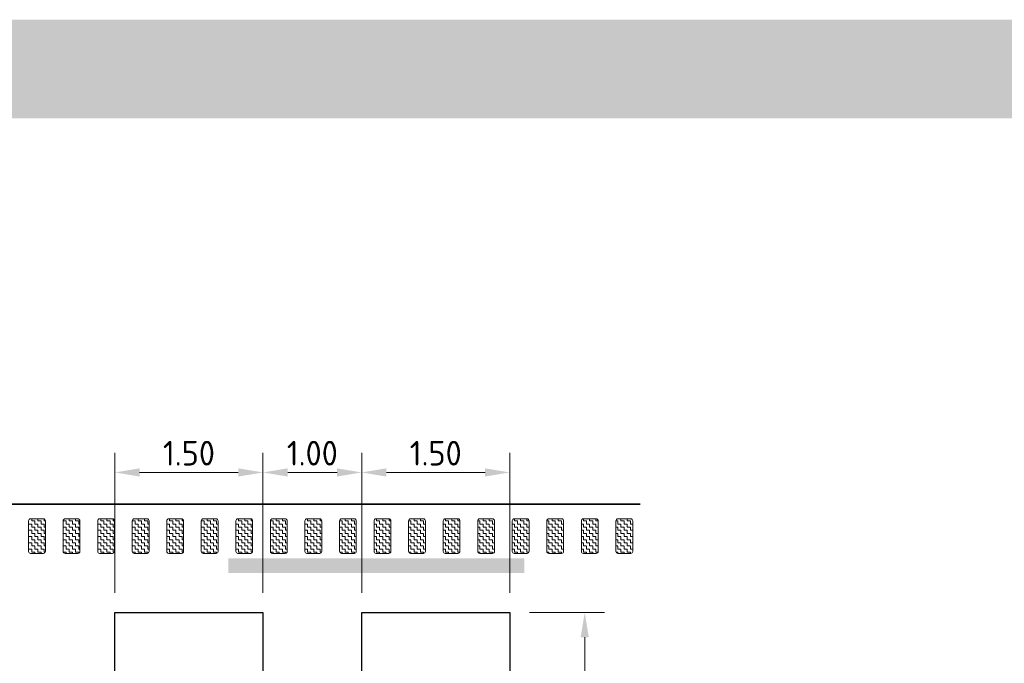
# Model space of a CAD drawing. Header units: metres. Extents: x -699 to 2316, y -1199 to 781.
# Tile 175 of 256: x -42.89 to -32.91, y -51.87 to -45.35. Entities that reach past the tile are written whole.
import ezdxf
from ezdxf.lldxf.tags import DXFTag

# ---------------------------------------------------------------- set-up
doc = ezdxf.new("R2010")
doc.units = ezdxf.units.M
doc.header["$PDMODE"] = 1
doc.linetypes.add('VW-3-3_STREEP', pattern=[6, 3, -3])
for name, color, linetype, lineweight in [('N-WA-VW-MARKERING_DYNAMISCH-G', 7, 'Continuous', 35), ('N-WE-KL-MANTELBUIS-G', 7, 'Continuous', 35), ('N-WE-KL-TELPUNT_KABEL-G', 100, 'KL-TELPUNT', 35), ('N-WE-VH-KANTVERHARDING-G', 210, 'Continuous', 35), ('N-WE-VH-VERHARDING_BETONSTRAATSTEEN-A', 252, 'Continuous', 18), ('N-WE-VW-MARKERING_LANGS_STREEP_33-G', 7, 'VW-3-3_STREEP', 13), ('X-XX-AL-M', 7, 'Continuous', 18)]:
    doc.layers.add(name, color=color, linetype=linetype, lineweight=lineweight)
doc.styles.add('NLCS-ISO-M100-T25', font='NLCS-ISO.ttf', dxfattribs={"height": 0.25})
doc.styles.get("Standard").update_dxf_attribs({"font": 'romans'})
tags = doc.linetypes.add('KL-TELPUNT', pattern='A,14,-1,["TP",Standard,S=1.8,R=0,X=1,Y=-0.9],-5,30', length=50).pattern_tags.tags
tags[6] = DXFTag(74, 10)
doc.dimstyles.new('NLCS-M100-T25-PIJL_A_L2_H1', dxfattribs={"dimscale": 0.1, "dimtxt": 2.5, "dimasz": 2.5, "dimexe": 2, "dimexo": 2, "dimgap": 0.7, "dimtad": 1, "dimzin": 0, "dimdsep": 46, "dimtxsty": 'NLCS-ISO-M100-T25', "dimcen": 0, "dimdle": 2, "dimclrd": 256, "dimclre": 256, "dimclrt": 256, "dimadec": 1, "dimazin": 0, "dimtfac": 1, "dimtdec": 3, "dimtofl": 0, "dimtmove": 0, "dimatfit": 3, "dimfxl": 2, "dimtfillclr": 256, "dimtolj": 1, "dimtzin": 0, "dimlwd": -1, "dimlwe": -1, "dimarcsym": 0})
pattern_1 = [(90, (2.636113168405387, 76.95164708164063), (-0.03174999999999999, 0.03174999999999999), [0.03174999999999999, -0.03174999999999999]), (180, (2.636113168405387, 76.98339708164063), (-0.03174999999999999, -0.03174999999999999), [0.03174999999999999, -0.03174999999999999])]

# ---------------------------------------------------------------- blocks, each defined once
blk = doc.blocks.new('*D1958')
at = {"layer": 'Defpoints', "color": 0, "transparency": 16777216}
for p in [(-37.92358421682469, -49.93812370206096), (-39.42358421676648, -51.35812370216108), (-37.92358421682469, -51.35812370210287)]:
    blk.add_point(p, dxfattribs=at)
at = {"layer": 'X-XX-AL-M', "transparency": 16777216}
for p, q in [((-39.42358421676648, -51.15812370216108), (-39.42358421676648, -49.73812370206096)), ((-37.92358421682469, -51.15812370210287), (-37.92358421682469, -49.73812370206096)), ((-39.17358421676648, -49.93812370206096), (-38.17358421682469, -49.93812370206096))]:
    blk.add_line(p, q, dxfattribs=at)
for points in [[(-39.17358421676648, -49.8964570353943), (-39.17358421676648, -49.97979036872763), (-39.42358421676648, -49.93812370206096)], [(-38.17358421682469, -49.8964570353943), (-38.17358421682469, -49.97979036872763), (-37.92358421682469, -49.93812370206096)]]:
    blk.add_solid(points, dxfattribs=at)
at = {"layer": 'X-XX-AL-M', "transparency": 16777216, "insert": (-38.67358421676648, -49.74312370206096), "char_height": 0.25, "attachment_point": 5, "style": 'NLCS-ISO-M100-T25'}
blk.add_mtext('\\A1;1.50', dxfattribs=at)
blk = doc.blocks.new('*D1959')
at = {"layer": 'Defpoints', "color": 0, "transparency": 16777216}
for p in [(-37.9235842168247, -51.3581237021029), (-37.92358421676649, -53.15812370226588), (-37.16426991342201, -53.15812370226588)]:
    blk.add_point(p, dxfattribs=at)
at = {"layer": 'X-XX-AL-M', "transparency": 16777216}
for p, q in [((-37.7235842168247, -51.3581237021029), (-36.96426991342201, -51.3581237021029)), ((-37.16426991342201, -51.6081237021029), (-37.16426991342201, -52.90812370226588)), ((-37.72358421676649, -53.15812370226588), (-36.96426991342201, -53.15812370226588))]:
    blk.add_line(p, q, dxfattribs=at)
for points in [[(-37.20593658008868, -51.6081237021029), (-37.12260324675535, -51.6081237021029), (-37.16426991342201, -51.3581237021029)], [(-37.20593658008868, -52.90812370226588), (-37.12260324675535, -52.90812370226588), (-37.16426991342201, -53.15812370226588)]]:
    blk.add_solid(points, dxfattribs=at)
at = {"layer": 'X-XX-AL-M', "transparency": 16777216, "insert": (-37.35926991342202, -52.25812370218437), "char_height": 0.25, "attachment_point": 5, "rotation": 90, "style": 'NLCS-ISO-M100-T25'}
blk.add_mtext('\\A1;1.80', dxfattribs=at)
blk = doc.blocks.new('*D1960')
at = {"layer": 'Defpoints', "color": 0, "transparency": 16777216}
for p in [(-41.92358421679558, -49.93812370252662), (-41.92358421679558, -51.35812370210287), (-40.42358421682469, -51.35812370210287)]:
    blk.add_point(p, dxfattribs=at)
at = {"layer": 'X-XX-AL-M', "transparency": 16777216}
for p, q in [((-41.92358421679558, -51.15812370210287), (-41.92358421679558, -49.73812370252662)), ((-40.42358421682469, -51.15812370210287), (-40.42358421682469, -49.73812370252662)), ((-40.67358421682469, -49.93812370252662), (-41.67358421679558, -49.93812370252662))]:
    blk.add_line(p, q, dxfattribs=at)
for points in [[(-41.67358421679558, -49.89645703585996), (-41.67358421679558, -49.97979036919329), (-41.92358421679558, -49.93812370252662)], [(-40.67358421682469, -49.89645703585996), (-40.67358421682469, -49.97979036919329), (-40.42358421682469, -49.93812370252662)]]:
    blk.add_solid(points, dxfattribs=at)
at = {"layer": 'X-XX-AL-M', "transparency": 16777216, "insert": (-41.17358421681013, -49.74312370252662), "char_height": 0.25, "attachment_point": 5, "style": 'NLCS-ISO-M100-T25'}
blk.add_mtext('\\A1;1.50', dxfattribs=at)
blk = doc.blocks.new('*D1961')
at = {"layer": 'Defpoints', "color": 0, "transparency": 16777216}
for p in [(-39.42358421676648, -49.938123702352), (-40.42358421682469, -51.35812370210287), (-39.42358421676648, -51.35812370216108)]:
    blk.add_point(p, dxfattribs=at)
at = {"layer": 'X-XX-AL-M', "transparency": 16777216}
for p, q in [((-40.42358421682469, -51.15812370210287), (-40.42358421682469, -49.738123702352)), ((-39.42358421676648, -51.15812370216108), (-39.42358421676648, -49.738123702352)), ((-40.17358421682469, -49.938123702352), (-39.67358421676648, -49.938123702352))]:
    blk.add_line(p, q, dxfattribs=at)
for points in [[(-40.17358421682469, -49.89645703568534), (-40.17358421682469, -49.97979036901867), (-40.42358421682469, -49.938123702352)], [(-39.67358421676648, -49.89645703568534), (-39.67358421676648, -49.97979036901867), (-39.42358421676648, -49.938123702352)]]:
    blk.add_solid(points, dxfattribs=at)
at = {"layer": 'X-XX-AL-M', "transparency": 16777216, "insert": (-39.92358421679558, -49.743123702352), "char_height": 0.25, "attachment_point": 5, "style": 'NLCS-ISO-M100-T25'}
blk.add_mtext('\\A1;1.00', dxfattribs=at)
blk = doc.blocks.new('tellus')
at = {"layer": 'N-WA-VW-MARKERING_DYNAMISCH-G', "lineweight": 9}
h = blk.add_hatch(dxfattribs=at)
h.set_pattern_fill('ZIGZAG', color=8, scale=0.009999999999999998, angle=90, style=0)
h.set_pattern_definition(pattern_1)
edge = h.paths.add_edge_path()
edge.add_line((9.2389464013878, 21.53597948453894), (9.368946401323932, 21.53597948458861))
edge.add_arc((9.368946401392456, 21.55597948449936), 0.02000000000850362, 269.9999999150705, 359.9999999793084)
edge.add_line((9.388946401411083, 21.55597948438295), (9.388946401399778, 21.86597948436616))
edge.add_arc((9.368946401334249, 21.86597948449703), 0.01999999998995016, -2.069157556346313e-08, 89.99999991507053)
edge.add_line((9.368946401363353, 21.88597948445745), (9.238946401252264, 21.88597948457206))
edge.add_arc((9.238946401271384, 21.86597948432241), 0.01999999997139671, 90.00000004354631, 180.0000000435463)
edge.add_line((9.218946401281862, 21.86597948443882), (9.218946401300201, 21.55597948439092))
edge.add_arc((9.238946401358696, 21.55597948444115), 0.01999999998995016, 179.9999999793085, 270.0000000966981)
h = blk.add_hatch(dxfattribs=at)
h.set_pattern_fill('ZIGZAG', color=8, scale=0.009999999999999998, angle=90, style=0)
h.set_pattern_definition(pattern_1)
edge = h.paths.add_edge_path()
edge.add_line((9.588946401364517, 21.53597948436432), (9.718946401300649, 21.53597948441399))
edge.add_arc((9.718946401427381, 21.55597948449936), 0.02000000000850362, 269.9999999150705, 359.9999999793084)
edge.add_line((9.7389464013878, 21.55597948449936), (9.738946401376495, 21.86597948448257))
edge.add_arc((9.718946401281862, 21.86597948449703), 0.01999999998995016, -2.069157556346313e-08, 89.99999991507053)
edge.add_line((9.718946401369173, 21.88597948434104), (9.588946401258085, 21.88597948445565))
edge.add_arc((9.588946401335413, 21.86597948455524), 0.01999999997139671, 90.00000004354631, 180.0000000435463)
edge.add_line((9.568946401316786, 21.86597948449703), (9.568946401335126, 21.55597948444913))
edge.add_arc((9.588946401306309, 21.55597948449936), 0.01999999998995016, 179.9999999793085, 270.0000000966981)
h = blk.add_hatch(dxfattribs=at)
h.set_pattern_fill('ZIGZAG', color=8, scale=0.009999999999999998, angle=90, style=0)
h.set_pattern_definition(pattern_1)
edge = h.paths.add_edge_path()
edge.add_line((9.938946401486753, 21.53597948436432), (10.06894640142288, 21.53597948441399))
edge.add_arc((10.06894640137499, 21.55597948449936), 0.02000000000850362, 269.9999999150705, 359.9999999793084)
edge.add_line((10.08894640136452, 21.55597948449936), (10.08894640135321, 21.86597948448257))
edge.add_arc((10.06894640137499, 21.86597948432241), 0.01999999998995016, -2.069157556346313e-08, 89.99999991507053)
edge.add_line((10.06894640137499, 21.88597948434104), (9.938946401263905, 21.88597948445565))
edge.add_arc((9.938946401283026, 21.86597948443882), 0.01999999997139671, 90.00000004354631, 180.0000000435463)
edge.add_line((9.918946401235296, 21.86597948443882), (9.918946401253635, 21.55597948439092))
edge.add_arc((9.938946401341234, 21.55597948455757), 0.01999999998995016, 179.9999999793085, 270.0000000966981)
h = blk.add_hatch(dxfattribs=at)
h.set_pattern_fill('ZIGZAG', color=8, scale=0.009999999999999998, angle=90, style=0)
h.set_pattern_definition(pattern_1)
edge = h.paths.add_edge_path()
edge.add_line((10.28894640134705, 21.53597948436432), (10.41894640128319, 21.53597948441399))
edge.add_arc((10.41894640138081, 21.55597948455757), 0.02000000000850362, 269.9999999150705, 359.9999999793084)
edge.add_line((10.43894640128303, 21.55597948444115), (10.43894640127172, 21.86597948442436))
edge.add_arc((10.41894640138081, 21.86597948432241), 0.01999999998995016, -2.069157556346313e-08, 89.99999991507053)
edge.add_line((10.41894640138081, 21.88597948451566), (10.28894640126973, 21.88597948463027))
edge.add_arc((10.28894640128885, 21.86597948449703), 0.01999999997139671, 90.00000004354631, 180.0000000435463)
edge.add_line((10.26894640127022, 21.86597948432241), (10.26894640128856, 21.5559794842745))
edge.add_arc((10.28894640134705, 21.55597948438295), 0.01999999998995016, 179.9999999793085, 270.0000000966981)
h = blk.add_hatch(dxfattribs=at)
h.set_pattern_fill('ZIGZAG', color=8, scale=0.009999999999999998, angle=90, style=0)
h.set_pattern_definition(pattern_1)
edge = h.paths.add_edge_path()
edge.add_line((10.63894640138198, 21.53597948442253), (10.76894640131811, 21.53597948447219))
edge.add_arc((10.76894640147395, 21.55597948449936), 0.02000000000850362, 269.9999999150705, 359.9999999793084)
edge.add_line((10.78894640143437, 21.55597948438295), (10.78894640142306, 21.86597948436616))
edge.add_arc((10.76894640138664, 21.86597948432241), 0.01999999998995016, -2.069157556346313e-08, 89.99999991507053)
edge.add_line((10.76894640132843, 21.88597948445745), (10.63894640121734, 21.88597948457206))
edge.add_arc((10.63894640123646, 21.86597948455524), 0.01999999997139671, 90.00000004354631, 180.0000000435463)
edge.add_line((10.61894640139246, 21.86597948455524), (10.6189464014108, 21.55597948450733))
edge.add_arc((10.63894640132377, 21.55597948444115), 0.01999999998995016, 179.9999999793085, 270.0000000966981)
h = blk.add_hatch(dxfattribs=at)
h.set_pattern_fill('ZIGZAG', color=8, scale=0.009999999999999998, angle=90, style=0)
h.set_pattern_definition(pattern_1)
edge = h.paths.add_edge_path()
edge.add_line((10.9889464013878, 21.53597948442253), (11.11894640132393, 21.53597948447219))
edge.add_arc((11.11894640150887, 21.55597948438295), 0.02000000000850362, 269.9999999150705, 359.9999999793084)
edge.add_line((11.13894640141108, 21.55597948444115), (11.13894640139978, 21.86597948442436))
edge.add_arc((11.11894640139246, 21.86597948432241), 0.01999999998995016, -2.069157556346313e-08, 89.99999991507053)
edge.add_line((11.11894640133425, 21.88597948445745), (10.98894640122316, 21.88597948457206))
edge.add_arc((10.98894640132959, 21.86597948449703), 0.01999999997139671, 90.00000004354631, 180.0000000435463)
edge.add_line((10.96894640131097, 21.86597948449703), (10.9689464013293, 21.55597948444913))
edge.add_arc((10.98894640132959, 21.55597948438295), 0.01999999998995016, 179.9999999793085, 270.0000000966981)
h = blk.add_hatch(dxfattribs=at)
h.set_pattern_fill('ZIGZAG', color=8, scale=0.009999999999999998, angle=90, style=0)
h.set_pattern_definition(pattern_1)
edge = h.paths.add_edge_path()
edge.add_line((11.33894640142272, 21.53597948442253), (11.46894640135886, 21.53597948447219))
edge.add_arc((11.46894640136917, 21.55597948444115), 0.02000000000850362, 269.9999999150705, 359.9999999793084)
edge.add_line((11.4889464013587, 21.55597948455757), (11.48894640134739, 21.86597948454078))
edge.add_arc((11.46894640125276, 21.86597948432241), 0.01999999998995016, -2.069157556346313e-08, 89.99999991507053)
edge.add_line((11.46894640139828, 21.88597948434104), (11.33894640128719, 21.88597948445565))
edge.add_arc((11.33894640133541, 21.86597948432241), 0.01999999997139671, 90.00000004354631, 180.0000000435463)
edge.add_line((11.31894640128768, 21.86597948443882), (11.31894640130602, 21.55597948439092))
edge.add_arc((11.33894640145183, 21.55597948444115), 0.01999999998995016, 179.9999999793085, 270.0000000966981)
h = blk.add_hatch(dxfattribs=at)
h.set_pattern_fill('ZIGZAG', color=8, scale=0.009999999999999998, angle=90, style=0)
h.set_pattern_definition(pattern_1)
edge = h.paths.add_edge_path()
edge.add_line((11.68894640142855, 21.53597948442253), (11.81894640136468, 21.53597948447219))
edge.add_arc((11.81894640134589, 21.55597948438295), 0.02000000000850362, 269.9999999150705, 359.9999999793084)
edge.add_line((11.83894640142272, 21.55597948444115), (11.83894640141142, 21.86597948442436))
edge.add_arc((11.8189464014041, 21.86597948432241), 0.01999999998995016, -2.069157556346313e-08, 89.99999991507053)
edge.add_line((11.81894640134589, 21.88597948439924), (11.6889464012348, 21.88597948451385))
edge.add_arc((11.68894640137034, 21.86597948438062), 0.01999999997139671, 90.00000004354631, 180.0000000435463)
edge.add_line((11.66894640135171, 21.86597948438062), (11.66894640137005, 21.55597948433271))
edge.add_arc((11.68894640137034, 21.55597948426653), 0.01999999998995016, 179.9999999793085, 270.0000000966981)
h = blk.add_hatch(dxfattribs=at)
h.set_pattern_fill('ZIGZAG', color=8, scale=0.009999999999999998, angle=90, style=0)
h.set_pattern_definition(pattern_1)
edge = h.paths.add_edge_path()
edge.add_line((12.03894640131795, 21.53597948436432), (12.16894640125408, 21.53597948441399))
edge.add_arc((12.16894640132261, 21.55597948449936), 0.02000000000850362, 269.9999999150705, 359.9999999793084)
edge.add_line((12.18894640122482, 21.55597948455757), (12.18894640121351, 21.86597948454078))
edge.add_arc((12.16894640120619, 21.86597948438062), 0.01999999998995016, -2.069157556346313e-08, 89.99999991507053)
edge.add_line((12.1689464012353, 21.88597948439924), (12.03894640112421, 21.88597948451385))
edge.add_arc((12.03894640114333, 21.86597948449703), 0.01999999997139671, 90.00000004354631, 180.0000000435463)
edge.add_line((12.0189464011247, 21.86597948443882), (12.01894640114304, 21.55597948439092))
edge.add_arc((12.03894640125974, 21.55597948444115), 0.01999999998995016, 179.9999999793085, 270.0000000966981)
h = blk.add_hatch(dxfattribs=at)
h.set_pattern_fill('ZIGZAG', color=8, scale=0.009999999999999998, angle=90, style=0)
h.set_pattern_definition(pattern_1)
edge = h.paths.add_edge_path()
edge.add_line((12.38894640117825, 21.53597948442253), (12.51894640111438, 21.53597948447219))
edge.add_arc((12.51894640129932, 21.55597948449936), 0.02000000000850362, 269.9999999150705, 359.9999999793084)
edge.add_line((12.53894640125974, 21.55597948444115), (12.53894640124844, 21.86597948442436))
edge.add_arc((12.51894640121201, 21.86597948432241), 0.01999999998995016, -2.069157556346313e-08, 89.99999991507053)
edge.add_line((12.51894640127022, 21.88597948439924), (12.38894640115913, 21.88597948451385))
edge.add_arc((12.38894640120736, 21.86597948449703), 0.01999999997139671, 90.00000004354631, 180.0000000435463)
edge.add_line((12.36894640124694, 21.86597948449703), (12.36894640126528, 21.55597948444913))
edge.add_arc((12.38894640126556, 21.55597948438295), 0.01999999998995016, 179.9999999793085, 270.0000000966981)
h = blk.add_hatch(dxfattribs=at)
h.set_pattern_fill('ZIGZAG', color=8, scale=0.009999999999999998, angle=90, style=0)
h.set_pattern_definition(pattern_1)
edge = h.paths.add_edge_path()
edge.add_line((12.73894640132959, 21.53597948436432), (12.86894640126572, 21.53597948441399))
edge.add_arc((12.86894640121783, 21.55597948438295), 0.02000000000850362, 269.9999999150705, 359.9999999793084)
edge.add_line((12.88894640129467, 21.55597948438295), (12.88894640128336, 21.86597948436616))
edge.add_arc((12.86894640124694, 21.86597948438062), 0.01999999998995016, -2.069157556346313e-08, 89.99999991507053)
edge.add_line((12.86894640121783, 21.88597948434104), (12.73894640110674, 21.88597948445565))
edge.add_arc((12.73894640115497, 21.86597948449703), 0.01999999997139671, 90.00000004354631, 180.0000000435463)
edge.add_line((12.71894640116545, 21.86597948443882), (12.71894640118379, 21.55597948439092))
edge.add_arc((12.73894640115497, 21.55597948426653), 0.01999999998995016, 179.9999999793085, 270.0000000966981)
h = blk.add_hatch(dxfattribs=at)
h.set_pattern_fill('ZIGZAG', color=8, scale=0.009999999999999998, angle=90, style=0)
h.set_pattern_definition(pattern_1)
edge = h.paths.add_edge_path()
edge.add_line((13.08894640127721, 21.53597948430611), (13.21894640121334, 21.53597948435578))
edge.add_arc((13.21894640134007, 21.55597948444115), 0.02000000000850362, 269.9999999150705, 359.9999999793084)
edge.add_line((13.23894640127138, 21.55597948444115), (13.23894640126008, 21.86597948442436))
edge.add_arc((13.21894640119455, 21.86597948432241), 0.01999999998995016, -2.069157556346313e-08, 89.99999991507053)
edge.add_line((13.21894640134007, 21.88597948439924), (13.08894640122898, 21.88597948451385))
edge.add_arc((13.08894640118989, 21.86597948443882), 0.01999999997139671, 90.00000004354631, 180.0000000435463)
edge.add_line((13.06894640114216, 21.86597948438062), (13.0689464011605, 21.55597948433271))
edge.add_arc((13.08894640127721, 21.55597948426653), 0.01999999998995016, 179.9999999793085, 270.0000000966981)
h = blk.add_hatch(dxfattribs=at)
h.set_pattern_fill('ZIGZAG', color=8, scale=0.009999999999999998, angle=90, style=0)
h.set_pattern_definition(pattern_1)
edge = h.paths.add_edge_path()
edge.add_line((13.43894640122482, 21.53597948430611), (13.56894640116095, 21.53597948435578))
edge.add_arc((13.56894640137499, 21.55597948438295), 0.02000000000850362, 269.9999999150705, 359.9999999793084)
edge.add_line((13.5889464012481, 21.55597948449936), (13.5889464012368, 21.86597948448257))
edge.add_arc((13.56894640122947, 21.86597948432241), 0.01999999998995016, -2.069157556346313e-08, 89.99999991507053)
edge.add_line((13.56894640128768, 21.88597948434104), (13.43894640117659, 21.88597948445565))
edge.add_arc((13.43894640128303, 21.86597948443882), 0.01999999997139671, 90.00000004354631, 180.0000000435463)
edge.add_line((13.4189464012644, 21.86597948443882), (13.41894640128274, 21.55597948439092))
edge.add_arc((13.43894640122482, 21.55597948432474), 0.01999999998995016, 179.9999999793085, 270.0000000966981)
h = blk.add_hatch(dxfattribs=at)
h.set_pattern_fill('ZIGZAG', color=8, scale=0.009999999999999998, angle=90, style=0)
h.set_pattern_definition(pattern_1)
edge = h.paths.add_edge_path()
edge.add_line((13.78894640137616, 21.53597948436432), (13.91894640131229, 21.53597948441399))
edge.add_arc((13.91894640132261, 21.55597948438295), 0.02000000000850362, 269.9999999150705, 359.9999999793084)
edge.add_line((13.93894640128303, 21.55597948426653), (13.93894640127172, 21.86597948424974))
edge.add_arc((13.9189464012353, 21.86597948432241), 0.01999999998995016, -2.069157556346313e-08, 89.99999991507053)
edge.add_line((13.9189464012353, 21.88597948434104), (13.78894640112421, 21.88597948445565))
edge.add_arc((13.78894640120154, 21.86597948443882), 0.01999999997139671, 90.00000004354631, 180.0000000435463)
edge.add_line((13.76894640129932, 21.86597948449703), (13.76894640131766, 21.55597948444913))
edge.add_arc((13.78894640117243, 21.55597948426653), 0.01999999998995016, 179.9999999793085, 270.0000000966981)
h = blk.add_hatch(dxfattribs=at)
h.set_pattern_fill('ZIGZAG', color=8, scale=0.009999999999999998, angle=90, style=0)
h.set_pattern_definition(pattern_1)
edge = h.paths.add_edge_path()
edge.add_line((14.13894640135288, 21.53597948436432), (14.26894640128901, 21.53597948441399))
edge.add_arc((14.26894640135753, 21.55597948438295), 0.02000000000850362, 269.9999999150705, 359.9999999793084)
edge.add_line((14.28894640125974, 21.55597948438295), (14.28894640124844, 21.86597948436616))
edge.add_arc((14.26894640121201, 21.86597948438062), 0.01999999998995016, -2.069157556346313e-08, 89.99999991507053)
edge.add_line((14.26894640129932, 21.88597948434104), (14.13894640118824, 21.88597948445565))
edge.add_arc((14.13894640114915, 21.86597948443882), 0.01999999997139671, 90.00000004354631, 180.0000000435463)
edge.add_line((14.11894640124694, 21.86597948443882), (14.11894640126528, 21.55597948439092))
edge.add_arc((14.13894640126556, 21.55597948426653), 0.01999999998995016, 179.9999999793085, 270.0000000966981)
h = blk.add_hatch(dxfattribs=at)
h.set_pattern_fill('ZIGZAG', color=8, scale=0.009999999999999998, angle=90, style=0)
h.set_pattern_definition(pattern_1)
edge = h.paths.add_edge_path()
edge.add_line((14.4889464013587, 21.5359794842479), (14.61894640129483, 21.53597948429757))
edge.add_arc((14.61894640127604, 21.55597948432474), 0.02000000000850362, 269.9999999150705, 359.9999999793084)
edge.add_line((14.63894640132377, 21.55597948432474), (14.63894640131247, 21.86597948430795))
edge.add_arc((14.61894640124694, 21.86597948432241), 0.01999999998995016, -2.069157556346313e-08, 89.99999991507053)
edge.add_line((14.61894640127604, 21.88597948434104), (14.48894640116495, 21.88597948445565))
edge.add_arc((14.48894640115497, 21.86597948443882), 0.01999999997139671, 90.00000004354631, 180.0000000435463)
edge.add_line((14.46894640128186, 21.86597948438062), (14.4689464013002, 21.55597948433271))
edge.add_arc((14.48894640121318, 21.55597948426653), 0.01999999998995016, 179.9999999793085, 270.0000000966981)
h = blk.add_hatch(dxfattribs=at)
h.set_pattern_fill('ZIGZAG', color=8, scale=0.009999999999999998, angle=90, style=0)
h.set_pattern_definition(pattern_1)
edge = h.paths.add_edge_path()
edge.add_line((14.8389464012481, 21.53597948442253), (14.96894640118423, 21.53597948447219))
edge.add_arc((14.96894640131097, 21.55597948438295), 0.02000000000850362, 269.9999999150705, 359.9999999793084)
edge.add_line((14.98894640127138, 21.55597948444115), (14.98894640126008, 21.86597948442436))
edge.add_arc((14.96894640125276, 21.86597948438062), 0.01999999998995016, -2.069157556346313e-08, 89.99999991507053)
edge.add_line((14.96894640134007, 21.88597948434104), (14.83894640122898, 21.88597948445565))
edge.add_arc((14.83894640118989, 21.86597948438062), 0.01999999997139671, 90.00000004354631, 180.0000000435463)
edge.add_line((14.81894640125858, 21.86597948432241), (14.81894640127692, 21.5559794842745))
edge.add_arc((14.83894640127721, 21.55597948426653), 0.01999999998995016, 179.9999999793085, 270.0000000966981)
h = blk.add_hatch(dxfattribs=at)
h.set_pattern_fill('ZIGZAG', color=8, scale=0.009999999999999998, angle=90, style=0)
h.set_pattern_definition(pattern_1)
edge = h.paths.add_edge_path()
edge.add_line((15.18894640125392, 21.53597948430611), (15.31894640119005, 21.53597948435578))
edge.add_arc((15.31894640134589, 21.55597948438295), 0.02000000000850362, 269.9999999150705, 359.9999999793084)
edge.add_line((15.33894640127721, 21.55597948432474), (15.3389464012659, 21.86597948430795))
edge.add_arc((15.31894640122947, 21.86597948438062), 0.01999999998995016, -2.069157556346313e-08, 89.99999991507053)
edge.add_line((15.31894640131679, 21.88597948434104), (15.1889464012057, 21.88597948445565))
edge.add_arc((15.18894640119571, 21.86597948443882), 0.01999999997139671, 90.00000004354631, 180.0000000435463)
edge.add_line((15.1689464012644, 21.86597948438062), (15.16894640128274, 21.55597948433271))
edge.add_arc((15.18894640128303, 21.55597948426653), 0.01999999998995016, 179.9999999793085, 270.0000000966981)
at = {"layer": 'N-WA-VW-MARKERING_DYNAMISCH-G', "color": 8, "lineweight": 9}
for points in [[(9.2389464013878, 21.53597948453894), (9.368946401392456, 21.53597948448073, 0.414213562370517), (9.388946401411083, 21.55597948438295), (9.388946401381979, 21.86597948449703, 0.4142135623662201), (9.368946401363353, 21.88597948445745), (9.238946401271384, 21.88597948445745, 0.4142135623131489), (9.218946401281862, 21.86597948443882), (9.218946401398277, 21.55597948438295, 0.4142135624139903)], [(9.588946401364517, 21.53597948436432), (9.718946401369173, 21.53597948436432, 0.414213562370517), (9.7389464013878, 21.55597948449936), (9.738946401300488, 21.86597948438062, 0.4142135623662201), (9.718946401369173, 21.88597948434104), (9.588946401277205, 21.88597948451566, 0.4142135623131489), (9.568946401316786, 21.86597948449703), (9.568946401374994, 21.55597948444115, 0.4142135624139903)], [(9.938946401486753, 21.53597948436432), (10.06894640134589, 21.53597948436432, 0.414213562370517), (10.08894640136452, 21.55597948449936), (10.08894640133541, 21.86597948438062, 0.4142135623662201), (10.06894640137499, 21.88597948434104), (9.93894640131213, 21.88597948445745, 0.4142135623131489), (9.918946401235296, 21.86597948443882), (9.918946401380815, 21.55597948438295, 0.4142135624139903)], [(10.28894640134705, 21.53597948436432), (10.41894640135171, 21.53597948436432, 0.414213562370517), (10.43894640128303, 21.55597948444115), (10.43894640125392, 21.86597948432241, 0.4142135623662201), (10.41894640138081, 21.88597948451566), (10.28894640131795, 21.88597948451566, 0.4142135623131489), (10.26894640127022, 21.86597948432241), (10.26894640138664, 21.55597948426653, 0.4142135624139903)], [(10.63894640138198, 21.53597948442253), (10.76894640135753, 21.53597948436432, 0.414213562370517), (10.78894640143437, 21.55597948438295), (10.78894640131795, 21.86597948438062, 0.4142135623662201), (10.76894640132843, 21.88597948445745), (10.63894640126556, 21.88597948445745, 0.4142135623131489), (10.61894640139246, 21.86597948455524), (10.61894640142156, 21.55597948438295, 0.4142135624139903)], [(10.9889464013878, 21.53597948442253), (11.11894640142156, 21.53597948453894, 0.414213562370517), (11.13894640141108, 21.55597948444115), (11.13894640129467, 21.86597948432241, 0.4142135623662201), (11.11894640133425, 21.88597948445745), (10.98894640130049, 21.88597948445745, 0.4142135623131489), (10.96894640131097, 21.86597948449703), (10.96894640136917, 21.55597948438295, 0.4142135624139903)], [(11.33894640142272, 21.53597948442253), (11.46894640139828, 21.53597948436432, 0.414213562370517), (11.4889464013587, 21.55597948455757), (11.48894640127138, 21.86597948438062, 0.4142135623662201), (11.46894640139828, 21.88597948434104), (11.33894640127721, 21.88597948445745, 0.4142135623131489), (11.31894640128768, 21.86597948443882), (11.3189464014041, 21.55597948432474, 0.4142135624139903)], [(11.68894640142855, 21.53597948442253), (11.81894640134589, 21.53597948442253, 0.414213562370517), (11.83894640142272, 21.55597948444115), (11.83894640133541, 21.86597948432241, 0.4142135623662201), (11.81894640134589, 21.88597948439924), (11.68894640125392, 21.88597948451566, 0.4142135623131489), (11.66894640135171, 21.86597948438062), (11.66894640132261, 21.55597948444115, 0.4142135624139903)], [(12.03894640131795, 21.53597948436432), (12.1689464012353, 21.53597948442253, 0.414213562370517), (12.18894640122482, 21.55597948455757), (12.18894640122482, 21.86597948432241, 0.4142135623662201), (12.1689464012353, 21.88597948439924), (12.03894640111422, 21.88597948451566, 0.4142135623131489), (12.0189464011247, 21.86597948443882), (12.01894640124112, 21.55597948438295, 0.4142135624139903)], [(12.38894640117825, 21.53597948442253), (12.51894640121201, 21.53597948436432, 0.414213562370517), (12.53894640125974, 21.55597948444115), (12.53894640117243, 21.86597948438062, 0.4142135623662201), (12.51894640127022, 21.88597948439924), (12.38894640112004, 21.88597948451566, 0.4142135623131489), (12.36894640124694, 21.86597948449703), (12.36894640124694, 21.55597948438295, 0.4142135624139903)], [(12.73894640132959, 21.53597948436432), (12.86894640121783, 21.53597948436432, 0.414213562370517), (12.88894640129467, 21.55597948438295), (12.88894640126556, 21.86597948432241, 0.4142135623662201), (12.86894640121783, 21.88597948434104), (12.73894640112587, 21.88597948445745, 0.4142135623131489), (12.71894640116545, 21.86597948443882), (12.71894640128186, 21.55597948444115, 0.4142135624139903)], [(13.08894640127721, 21.53597948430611), (13.21894640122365, 21.53597948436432, 0.414213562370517), (13.23894640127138, 21.55597948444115), (13.23894640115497, 21.86597948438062, 0.4142135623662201), (13.21894640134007, 21.88597948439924), (13.08894640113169, 21.88597948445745, 0.4142135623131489), (13.06894640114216, 21.86597948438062), (13.06894640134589, 21.55597948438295, 0.4142135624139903)], [(13.43894640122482, 21.53597948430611), (13.56894640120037, 21.53597948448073, 0.414213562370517), (13.5889464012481, 21.55597948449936), (13.5889464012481, 21.86597948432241, 0.4142135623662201), (13.56894640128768, 21.88597948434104), (13.43894640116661, 21.88597948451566, 0.4142135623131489), (13.4189464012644, 21.86597948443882), (13.4189464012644, 21.55597948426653, 0.4142135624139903)], [(13.78894640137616, 21.53597948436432), (13.91894640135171, 21.53597948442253, 0.414213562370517), (13.93894640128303, 21.55597948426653), (13.93894640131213, 21.86597948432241, 0.4142135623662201), (13.9189464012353, 21.88597948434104), (13.78894640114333, 21.88597948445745, 0.4142135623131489), (13.76894640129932, 21.86597948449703), (13.76894640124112, 21.55597948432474, 0.4142135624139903)], [(14.13894640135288, 21.53597948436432), (14.26894640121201, 21.53597948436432, 0.414213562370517), (14.28894640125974, 21.55597948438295), (14.28894640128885, 21.86597948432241, 0.4142135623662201), (14.26894640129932, 21.88597948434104), (14.13894640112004, 21.88597948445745, 0.4142135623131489), (14.11894640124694, 21.86597948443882), (14.11894640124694, 21.55597948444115, 0.4142135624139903)], [(14.4889464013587, 21.5359794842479), (14.61894640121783, 21.53597948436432, 0.414213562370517), (14.63894640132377, 21.55597948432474), (14.63894640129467, 21.86597948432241, 0.4142135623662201), (14.61894640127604, 21.88597948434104), (14.48894640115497, 21.88597948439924, 0.4142135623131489), (14.46894640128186, 21.86597948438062), (14.46894640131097, 21.55597948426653, 0.4142135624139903)], [(14.8389464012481, 21.53597948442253), (14.96894640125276, 21.53597948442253, 0.414213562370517), (14.98894640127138, 21.55597948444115), (14.98894640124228, 21.86597948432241, 0.4142135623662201), (14.96894640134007, 21.88597948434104), (14.8389464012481, 21.88597948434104, 0.4142135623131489), (14.81894640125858, 21.86597948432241), (14.81894640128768, 21.55597948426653, 0.4142135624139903)], [(15.18894640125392, 21.53597948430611), (15.31894640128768, 21.53597948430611, 0.414213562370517), (15.33894640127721, 21.55597948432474), (15.33894640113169, 21.86597948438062, 0.4142135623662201), (15.31894640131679, 21.88597948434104), (15.18894640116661, 21.88597948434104, 0.4142135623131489), (15.1689464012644, 21.86597948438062), (15.1689464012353, 21.55597948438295, 0.4142135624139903)]]:
    blk.add_lwpolyline(points, format="xyb", close=True, dxfattribs=at)
at = {"layer": 'N-WE-KL-MANTELBUIS-G', "color": 3, "const_width": 1}
blk.add_lwpolyline([(0, 26.44259202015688), (38.20609420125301, 26.44259202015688), (38.20609420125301, 0), (0, 0)], close=True, dxfattribs=at)
at = {"layer": 'N-WE-KL-TELPUNT_KABEL-G', "linetype": 'Continuous', "lineweight": 25}
for points in [[(10.09352100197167, 20.93597948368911), (11.59352100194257, 20.93597948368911), (11.59352100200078, 19.13597948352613), (10.09352100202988, 19.13597948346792)], [(12.59352100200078, 20.9359794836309), (14.09352100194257, 20.93597948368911), (14.09352100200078, 19.13597948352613), (12.59352100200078, 19.13597948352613)]]:
    blk.add_lwpolyline(points, close=True, dxfattribs=at)
at = {"layer": 'N-WE-VH-KANTVERHARDING-G'}
blk.add_line((4.740982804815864, 22.0359794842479), (15.41380308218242, 22.03597948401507), dxfattribs=at)
at = {"layer": 'N-WE-VW-MARKERING_LANGS_STREEP_33-G', "color": 253, "linetype": 'Continuous'}
blk.add_solid([(11.24198280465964, 21.48597948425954), (14.24198280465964, 21.48597948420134), (11.24198280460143, 21.33597948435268), (14.24198280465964, 21.33597948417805)], dxfattribs=at)
at = {"layer": 'X-XX-AL-M'}
for base, p2, picture, middle in [((10.09352100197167, 22.35597948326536), (10.09352100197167, 20.93597948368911), '*D1960', (10.84352100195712, 22.55097948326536)), ((12.59352100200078, 22.35597948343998), (12.59352100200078, 20.9359794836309), '*D1961', (12.09352100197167, 22.55097948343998))]:
    dim = blk.add_linear_dim(base=base, p1=(11.59352100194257, 20.93597948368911), p2=p2, dimstyle='NLCS-M100-T25-PIJL_A_L2_H1', dxfattribs=at)
    dim.commit()
    dim.dimension.update_dxf_attribs({"geometry": picture, "text_midpoint": middle, "insert": (52.01710521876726, 72.29410318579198)})
dim = blk.add_linear_dim(base=(14.09352100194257, 22.35597948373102), p1=(12.59352100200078, 20.9359794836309), p2=(14.09352100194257, 20.93597948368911), dimstyle='NLCS-M100-T25-PIJL_A_L2_H1', dxfattribs=at)
dim.commit()
dim.dimension.update_dxf_attribs({"geometry": '*D1958', "text_midpoint": (13.34352100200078, 22.35597948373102), "dimtype": 128, "insert": (52.01710521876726, 72.29410318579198)})
dim = blk.add_linear_dim(base=(14.85283530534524, 19.1359794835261), p1=(14.09352100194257, 20.93597948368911), p2=(14.09352100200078, 19.13597948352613), angle=89.99999999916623, dimstyle='NLCS-M100-T25-PIJL_A_L2_H1', dxfattribs=at)
dim.commit()
dim.dimension.update_dxf_attribs({"geometry": '*D1959', "text_midpoint": (14.65783530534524, 20.03597948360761), "insert": (52.01710521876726, 72.29410318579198)})

msp = doc.modelspace()

# ---------------------------------------------------------------- block references
at = {"layer": 'N-WE-VH-VERHARDING_BETONSTRAATSTEEN-A'}
msp.add_blockref('tellus', (-52.01710521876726, -72.29410318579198), dxfattribs=at)

doc.saveas('drawing.dxf')
